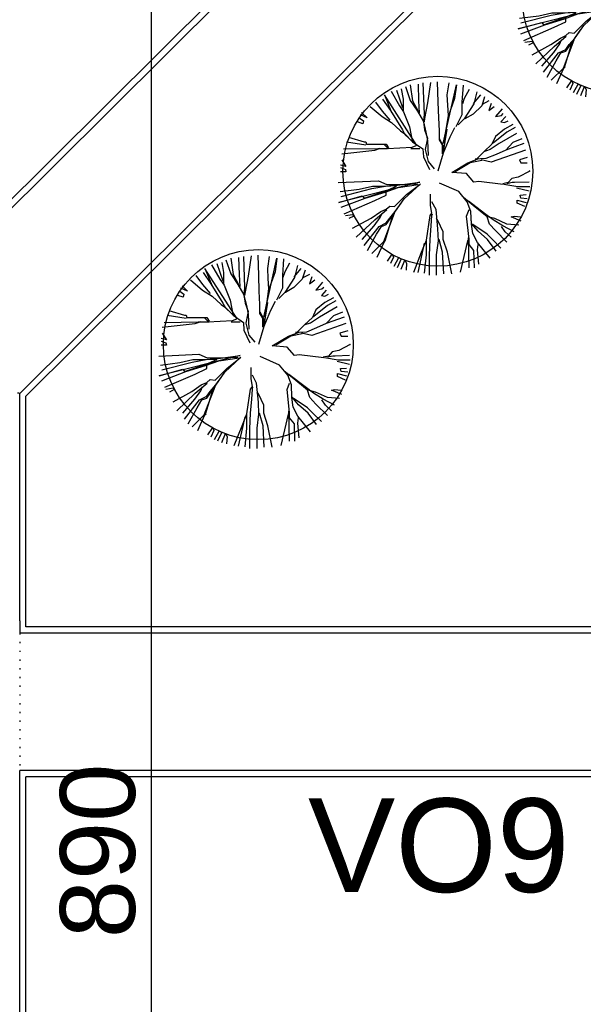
# Model space of a CAD drawing. Extents: x 4743276 to 9726129, y -4307434 to -1665362.
# Tile 99 of 121: x 4856319 to 4860835, y -1805504 to -1797615. Entities that reach past the tile are written whole.
import ezdxf

# ---------------------------------------------------------------- set-up
doc = ezdxf.new("R2010")
doc.units = 0
doc.header["$MEASUREMENT"] = 0
doc.linetypes.add('ACAD_ISO07W100', pattern=[3.5, 0.5, -3])
doc.layers.get('0').update_dxf_attribs({"linetype": 'CONTINUOUS'})
doc.layers.get('Defpoints').update_dxf_attribs({"color": 61, "linetype": 'CONTINUOUS'})
for name, color, linetype in [('-_48_-', 76, 'CONTINUOUS'), ('siete', 6, 'CONTINUOUS'), ('TENKÁ', 7, 'CONTINUOUS'), ('ZARIADOVACIE', 144, 'CONTINUOUS')]:
    doc.layers.add(name, color=color, linetype=linetype)
doc.styles.add('Style-Arial', font='arial.ttf')
doc.dimstyles.new('STANDARD 200', dxfattribs={"dimtxt": 600, "dimasz": 700, "dimexe": 10, "dimexo": 200, "dimgap": 100, "dimtad": 1, "dimdsep": 46, "dimlunit": 6, "dimtxsty": 'Style-Arial', "dimblk": 'ARCHTICK', "dimblk1": 'OBLIQUE', "dimblk2": 'ARCHTICK', "dimcen": 2.5, "dimse1": 1, "dimse2": 1, "dimadec": 0, "dimazin": 0, "dimtfac": 1, "dimtmove": 1, "dimatfit": 3, "dimldrblk": 'OBLIQUE', "dimfxl": 1, "dimtolj": 1, "dimtzin": 0, "dimarcsym": 0})

# ---------------------------------------------------------------- blocks, each defined once
blk = doc.blocks.new('St6a')
at = {"linetype": 'Continuous'}
for p, q in [((-790, 1778), (-669, 1430)), ((-693, 1802), (-657, 1598)), ((-609, 1851), (-513, 1574)), ((-513, 1887), (-465, 1562)), ((-357, 1899), (-345, 1562)), ((-260, 1923), (-236, 1297)), ((-104, 1935), (-164, 1526)), ((28, 1947), (40, 1538)), ((148, 708), (413, 1887)), ((257, 1923), (221, 1682)), ((413, 1887), (377, 1610)), ((545, 1875), (521, 1538)), ((666, 1790), (569, 1610)), ((-1066, 1598), (-910, 1370)), ((-381, 672), (-1030, 1682)), ((-1030, 1682), (-886, 1333)), ((-898, 1755), (-729, 1466)), ((-657, 1598), (-657, 1370)), ((221, 1682), (233, 1478)), ((377, 1610), (245, 1249)), ((569, 1610), (533, 1502)), ((894, 1682), (750, 1514)), ((822, 1742), (762, 1502)), ((978, 1646), (918, 1466)), ((-1319, 1454), (-1078, 1249)), ((-1211, 1538), (-1078, 1358)), ((-729, 1466), (-645, 1345)), ((-513, 1574), (-369, 1358)), ((-465, 1562), (-357, 1358)), ((-345, 1562), (-333, 1321)), ((-164, 1526), (-224, 1213)), ((40, 1538), (52, 1225)), ((233, 1478), (245, 1273)), ((521, 1538), (521, 1285)), ((762, 1502), (569, 1201)), ((918, 1466), (750, 1297)), ((1062, 1562), (930, 1490)), ((1110, 1514), (1062, 1370)), ((1062, 1370), (1171, 1454)), ((1327, 1406), (1195, 1249)), ((-1535, 1225), (-1451, 1165)), ((-1379, 1225), (-1511, 1285)), ((-1487, 1333), (-1379, 1225)), ((-1078, 1358), (-922, 1177)), ((-1078, 1249), (-886, 1129)), ((-910, 1370), (-669, 985)), ((-645, 1345), (-525, 1045)), ((-369, 1358), (-248, 1153)), ((-236, 1297), (-248, 1141)), ((-224, 1213), (-236, 1141)), ((52, 1225), (64, 961)), ((245, 1273), (209, 1021)), ((521, 1285), (401, 1045)), ((569, 1201), (449, 1081)), ((750, 1297), (581, 1201)), ((1195, 1249), (1315, 1273)), ((1399, 1249), (1303, 1141)), ((1315, 1273), (1351, 1309)), ((-1463, 1105), (-1571, 1141)), ((-1451, 1165), (-1463, 1105)), ((-886, 1129), (-705, 961)), ((-525, 1045), (-465, 732)), ((-248, 1153), (-224, 985)), ((-248, 1141), (-200, 937)), ((209, 1021), (148, 708)), ((221, 997), (148, 540)), ((377, 1021), (281, 840)), ((1375, 997), (1195, 852)), ((1303, 1141), (1375, 1129)), ((1375, 1129), (1447, 1165)), ((1543, 1093), (1375, 997)), ((1592, 1033), (1423, 937)), ((-1752, 840), (-1439, 744)), ((-705, 961), (-621, 901)), ((-669, 985), (-621, 889)), ((-621, 901), (-465, 744)), ((-621, 889), (-381, 672)), ((-224, 985), (-164, 816)), ((-164, 816), (-212, 588)), ((-200, 937), (-164, 768)), ((64, 961), (64, 780)), ((148, 672), (76, 804)), ((281, 840), (148, 516)), ((1195, 852), (1123, 696)), ((1423, 937), (1183, 744)), ((1616, 913), (1267, 708)), ((1724, 804), (1543, 732)), ((-1848, 600), (-1162, 612)), ((-1788, 744), (-1403, 684)), ((-1439, 744), (-1403, 744)), ((-1403, 744), (-1391, 696)), ((-1391, 696), (-994, 696)), ((-1223, 576), (-1126, 612)), ((-1162, 612), (-970, 612)), ((-1126, 612), (-1162, 600)), ((-946, 600), (-1030, 684)), ((-994, 696), (-946, 624)), ((-970, 612), (-477, 636)), ((-501, 612), (-321, 612)), ((-477, 636), (-393, 672)), ((-465, 744), (-260, 600)), ((-260, 600), (-248, 444)), ((-164, 768), (-152, 468)), ((64, 780), (124, 684)), ((124, 684), (124, 504)), ((148, 540), (148, 672)), ((1123, 696), (966, 552)), ((1267, 708), (1086, 588)), ((1183, 744), (1135, 708)), ((1543, 732), (1399, 576)), ((1760, 708), (1399, 576)), ((-1884, 504), (-1223, 576)), ((-248, 444), (-128, 191)), ((-212, 588), (-152, 347)), ((148, 516), (40, 155)), ((641, 323), (858, 407)), ((966, 552), (786, 371)), ((1002, 407), (786, 395)), ((1014, 564), (978, 552)), ((1207, 492), (1002, 407)), ((1086, 588), (1014, 564)), ((1796, 576), (1110, 335)), ((1399, 576), (1207, 492)), ((1832, 432), (1676, 383)), ((-1800, 251), (-1908, 275)), ((-1908, 227), (-1812, 191)), ((-1884, 383), (-1800, 251)), ((-152, 347), (-32, 203)), ((317, 131), (641, 323)), ((690, 323), (389, 143)), ((918, 371), (690, 323)), ((1110, 335), (906, 383)), ((1676, 383), (1700, 323)), ((1700, 323), (1832, 323)), ((-1800, 143), (-1908, 143)), ((-1812, 191), (-1800, 143)), ((617, 107), (317, 131)), ((762, -62), (617, 107)), ((1519, 11), (1447, -74)), ((1652, 35), (1519, 11)), ((1880, 155), (1652, 35)), ((1868, 167), (1880, 155)), ((-1956, -74), (-1150, -37)), ((-321, -62), (-1944, -470)), ((-1896, -350), (-1283, -194)), ((-1535, -206), (-1271, -146)), ((-1283, -194), (-1006, -146)), ((-1271, -146), (-1018, -146)), ((-1150, -37), (-982, -110)), ((-1018, -146), (-790, -134)), ((-1018, -242), (-790, -146)), ((-1018, -266), (-754, -170)), ((-1006, -146), (-766, -122)), ((-982, -110), (-790, -110)), ((-790, -110), (-369, -98)), ((-766, -122), (-321, -62)), ((-754, -170), (-345, -110)), ((-633, -398), (-309, -98)), ((-585, -314), (-321, -110)), ((461, -254), (76, -86)), ((858, -50), (762, -62)), ((1351, -110), (858, -50)), ((1447, -74), (1339, -98)), ((1640, -158), (1363, -110)), ((1531, -74), (1423, -98)), ((1579, -74), (1531, -74)), ((1868, -62), (1579, -74)), ((1868, -242), (1616, -182)), ((1880, -158), (1640, -158)), ((-1944, -470), (-1475, -338)), ((-1920, -254), (-1535, -206)), ((-1896, -567), (-1415, -386)), ((-1475, -338), (-1439, -386)), ((-1439, -386), (-1018, -242)), ((-1415, -386), (-1018, -266)), ((-1223, -434), (-994, -326)), ((-994, -326), (-994, -242)), ((-826, -555), (-585, -314)), ((-104, -531), (-104, -302)), ((629, -458), (461, -254)), ((750, -531), (557, -374)), ((1688, -326), (1808, -314)), ((1700, -386), (1688, -326)), ((1832, -398), (1700, -386)), ((-1836, -699), (-1223, -434)), ((-994, -915), (-633, -398)), ((-994, -603), (-922, -543)), ((-922, -543), (-826, -555)), ((-814, -651), (-693, -482)), ((-80, -687), (-104, -531)), ((4, -615), (-80, -458)), ((702, -651), (629, -458)), ((1002, -711), (653, -446)), ((1026, -759), (750, -531)), ((1628, -422), (1808, -470)), ((1628, -482), (1628, -422)), ((1784, -555), (1628, -482)), ((-1812, -735), (-1668, -711)), ((-1644, -747), (-1740, -795)), ((-1668, -711), (-1644, -747)), ((-1668, -988), (-1295, -783)), ((-1295, -783), (-1102, -651)), ((-1235, -939), (-1114, -771)), ((-1223, -819), (-982, -615)), ((-1114, -771), (-1078, -687)), ((-1102, -651), (-994, -603)), ((-1042, -1252), (-826, -687)), ((-1018, -1240), (-862, -735)), ((-994, -879), (-922, -783)), ((-922, -783), (-814, -651)), ((-188, -1228), (-116, -735)), ((-116, -735), (-80, -687)), ((-92, -939), (-80, -735)), ((-80, -735), (-68, -699)), ((40, -1000), (4, -615)), ((617, -747), (666, -615)), ((666, -1204), (617, -747)), ((714, -903), (702, -651)), ((714, -891), (702, -651)), ((1147, -819), (1002, -711)), ((1074, -903), (1026, -759)), ((1183, -795), (1038, -759)), ((1507, -759), (1568, -747)), ((1712, -843), (1507, -759)), ((1568, -747), (1700, -759)), ((-1595, -1168), (-1223, -819)), ((-1475, -1216), (-1235, -939)), ((-1439, -1336), (-1138, -951)), ((-1187, -1108), (-1090, -951)), ((-1138, -951), (-994, -879)), ((-1090, -951), (-994, -915)), ((-116, -1216), (-92, -939)), ((40, -831), (16, -795)), ((148, -1060), (40, -831)), ((846, -1048), (714, -891)), ((738, -1096), (714, -903)), ((1026, -1108), (738, -915)), ((1195, -1036), (1074, -903)), ((1339, -939), (1147, -819)), ((1423, -903), (1183, -795)), ((1387, -1060), (1315, -951)), ((1568, -1060), (1339, -939)), ((1664, -927), (1423, -903)), ((-1367, -1433), (-1187, -1108)), ((52, -1240), (40, -1000)), ((148, -1216), (148, -1060)), ((666, -1781), (653, -1180)), ((834, -1276), (738, -1096)), ((1038, -1216), (846, -1048)), ((1135, -1216), (1026, -1108)), ((1423, -1264), (1195, -1036)), ((1507, -1168), (1387, -1060)), ((-1283, -1493), (-1042, -1252)), ((-1175, -1565), (-1030, -1252)), ((-1030, -1252), (-1006, -1228)), ((-285, -1469), (-188, -1228)), ((-273, -1505), (-224, -1288)), ((-188, -1517), (-188, -1228)), ((-128, -1529), (-116, -1216)), ((16, -1517), (52, -1240)), ((136, -1469), (64, -1216)), ((233, -1469), (148, -1216)), ((497, -1865), (641, -1240)), ((641, -1240), (666, -1204)), ((666, -1312), (666, -1192)), ((762, -1433), (666, -1312)), ((1086, -1589), (834, -1276)), ((834, -1420), (846, -1312)), ((1207, -1445), (1038, -1216)), ((1303, -1384), (1135, -1216)), ((-970, -1649), (-874, -1505)), ((-850, -1565), (-910, -1697)), ((-874, -1505), (-850, -1565)), ((-838, -1745), (-742, -1577)), ((-742, -1577), (-693, -1601)), ((-441, -1865), (-285, -1469)), ((-357, -1877), (-273, -1505)), ((-224, -1889), (-188, -1517)), ((-128, -1926), (-128, -1529)), ((16, -1926), (16, -1517)), ((160, -1902), (136, -1469)), ((317, -1902), (233, -1469)), ((774, -1781), (762, -1433)), ((858, -1709), (834, -1420)), ((-693, -1601), (-778, -1781)), ((-693, -1805), (-621, -1625)), ((-621, -1625), (-585, -1685)), ((-585, -1685), (-597, -1829))]:
    blk.add_line(p, q, dxfattribs=at)
blk = doc.blocks.new('_ArchTick')
at = {"color": 0, "linetype": 'ByBlock', "const_width": 0.15}
blk.add_lwpolyline([(-0.5, -0.5), (0.5, 0.5)], dxfattribs=at)
blk = doc.blocks.new('*D41313')
at = {"layer": 'Defpoints', "color": 0}
for p in [(4868313.8, -1788360.5), (4857372, -1820250.5), (4868313.8, -1820250.5)]:
    blk.add_point(p, dxfattribs=at)
at = {"layer": 'ZARIADOVACIE', "color": 0, "lineweight": -2}
blk.add_line((4857372, -1788360.5), (4857372, -1820250.5), dxfattribs=at)
at = {"layer": 'ZARIADOVACIE', "color": 0, "linetype": 'ByBlock', "lineweight": -2, "xscale": 700, "yscale": 700, "zscale": 700}
for p, rotation in [((4857372, -1788360.5), 90), ((4857372, -1820250.5), 270)]:
    blk.add_blockref('_ArchTick', p, dxfattribs=dict(at, rotation=rotation))
at = {"layer": 'ZARIADOVACIE', "color": 0, "insert": (4856946.5, -1805117.5), "char_height": 600, "attachment_point": 5, "rotation": 90, "style": 'Style-Arial'}
blk.add_mtext('\\A1;31ﾠ890', dxfattribs=at)
blk = doc.blocks.new('_OBLIQUE')
at = {"color": 0, "linetype": 'ByBlock'}
blk.add_line((-0.5, -0.5), (0.5, 0.5), dxfattribs=at)

msp = doc.modelspace()

# ---------------------------------------------------------------- linework, layer by layer
at = {"layer": 'Defpoints', "color": 2}
for centre in [(4861107.936, -1797439.106), (4859669.531, -1798828.707), (4858231.126, -1800218.307)]:
    msp.add_circle(centre, 760.997, dxfattribs=at)
at = {"layer": 'TENKÁ'}
for p, q in [((4854741.335, -1800555.548), (4866399.728, -1788970.548)), ((4854761.954, -1800605.548), (4866470.663, -1788970.548)), ((4856318.799, -1800609.25), (4866823.631, -1790170.548)), ((4856368.799, -1800630.053), (4866844.249, -1790220.548)), ((4856318.799, -1802430.548), (4856318.799, -1800605.548)), ((4856368.799, -1802480.548), (4856368.799, -1800630.053)), ((4856318.799, -1802430.548), (4856318.799, -1802530.548)), ((4868153.799, -1802480.548), (4856368.799, -1802480.548)), ((4868153.799, -1802530.548), (4856318.799, -1802530.548)), ((4856318.799, -1808005.548), (4856318.799, -1803630.548)), ((4868153.799, -1803630.548), (4856318.799, -1803630.548)), ((4856368.799, -1808055.548), (4856368.799, -1803680.548)), ((4868153.799, -1803680.548), (4856368.799, -1803680.548))]:
    msp.add_line(p, q, dxfattribs=at)
at = {"layer": 'TENKÁ', "linetype": 'ACAD_ISO07W100', "ltscale": 20}
for p, q in [((4854761.954, -1800605.548), (4856318.799, -1800605.548)), ((4856318.799, -1800722.968), (4856318.799, -1800605.548)), ((4856318.799, -1802530.548), (4856318.799, -1803630.548))]:
    msp.add_line(p, q, dxfattribs=at)

# ---------------------------------------------------------------- block references
at = {"layer": '-_48_-', "xscale": 0.4, "yscale": 0.4, "zscale": 0.4}
for p in [(4861091.879, -1797501.065), (4859653.473, -1798890.666), (4858215.068, -1800280.266)]:
    msp.add_blockref('St6a', p, dxfattribs=at)

# ---------------------------------------------------------------- texts
at = {"layer": 'siete', "lineweight": 35, "ltscale": 0.25, "style": 'Style-Arial'}
msp.add_text('VO9', height=750, dxfattribs=at).set_placement((4858629.227, -1804604.324))

# ---------------------------------------------------------------- dimensions: what is measured, and where the dimension line sits
at = {"layer": 'ZARIADOVACIE', "color": 7}
dim = msp.add_linear_dim(base=(4857372, -1820250.548), p1=(4868313.799, -1788360.548), p2=(4868313.799, -1820250.548), angle=270, dimstyle='STANDARD 200', override={"dimtxsty": 'Style-Arial', "dimldrblk": 'OBLIQUE'}, dxfattribs=at)
dim.commit()
dim.dimension.update_dxf_attribs({"geometry": '*D41313', "text_midpoint": (4857353, -1805117.5), "dimtype": 160})

doc.saveas('drawing.dxf')
